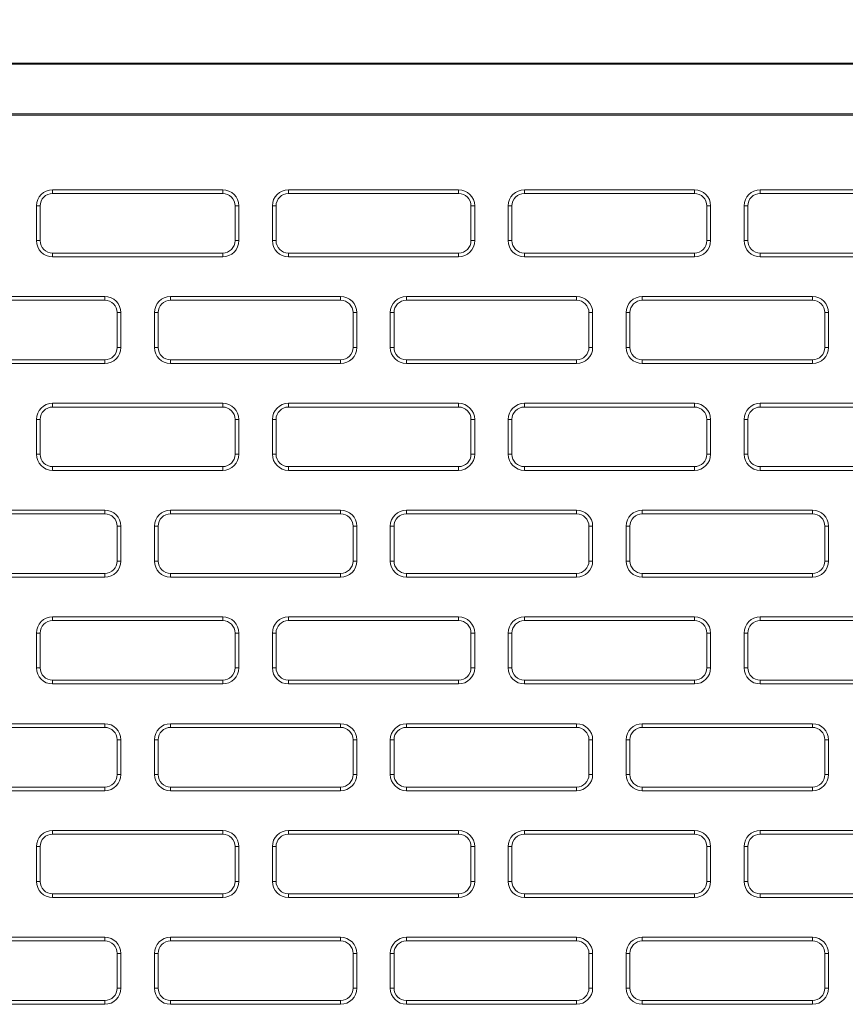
# Model space of a CAD drawing. Header units: millimetres. Extents: x 39 to 1680, y 50 to 804.
# Tile 26 of 68: x 380 to 413, y 684 to 723. Entities that reach past the tile are written whole.
import ezdxf

# ---------------------------------------------------------------- set-up
doc = ezdxf.new("R2010")
doc.units = ezdxf.units.MM
doc.header["$MEASUREMENT"] = 0
doc.layers.get('0').update_dxf_attribs({"lineweight": 25})
doc.styles.get("Standard").update_dxf_attribs({"font": 'isocpeui.ttf'})
doc.dimstyles.new('ISO-25$0', dxfattribs={"dimtxt": 20, "dimasz": 20, "dimexe": 1.25, "dimexo": 0.625, "dimtad": 1, "dimtxsty": 'Standard', "dimcen": 2.5, "dimadec": 0, "dimazin": 0, "dimtfac": 1, "dimtmove": 0, "dimatfit": 3, "dimfxl": 1, "dimarcsym": 0})

# ---------------------------------------------------------------- blocks, each defined once
blk = doc.blocks.new('*D6')
at = {"color": 0, "lineweight": -2, "transparency": 16777216}
for p, q in [((96.642, 718.648), (96.642, 781.796)), ((534.642, 718.648), (534.642, 781.796)), ((116.642, 780.546), (514.642, 780.546))]:
    blk.add_line(p, q, dxfattribs=at)
at = {"color": 0, "transparency": 16777216}
for points in [[(116.642, 783.88), (116.642, 777.213), (96.642, 780.546)], [(514.642, 783.88), (514.642, 777.213), (534.642, 780.546)]]:
    blk.add_solid(points, dxfattribs=at)
at = {"layer": 'Defpoints', "color": 0, "transparency": 16777216}
for p in [(534.642, 780.546), (96.642, 718.023), (534.642, 718.023)]:
    blk.add_point(p, dxfattribs=at)
at = {"color": 0, "transparency": 16777216, "insert": (315.642, 791.171), "char_height": 20, "attachment_point": 5}
blk.add_mtext('438', dxfattribs=at)

msp = doc.modelspace()

# ---------------------------------------------------------------- linework, layer by layer
at = {"color": 0, "linetype": 'Continuous', "lineweight": 0, "extrusion": (0, 1, -2.22045e-16)}
for p, q in [((114.142, 721.503), (517.142, 721.503)), ((517.142, 721.451), (114.142, 721.451)), ((446.642, 719.451), (114.142, 719.451)), ((446.642, 719.398), (114.142, 719.398)), ((388.317, 716.401), (381.467, 716.401)), ((381.467, 716.251), (381.467, 716.401)), ((388.317, 716.251), (381.467, 716.251)), ((388.317, 716.251), (388.317, 716.401)), ((397.817, 716.401), (390.967, 716.401)), ((390.967, 716.251), (390.967, 716.401)), ((397.817, 716.251), (390.967, 716.251)), ((397.817, 716.251), (397.817, 716.401)), ((407.317, 716.401), (400.467, 716.401)), ((400.467, 716.251), (400.467, 716.401)), ((407.317, 716.251), (400.467, 716.251)), ((407.317, 716.251), (407.317, 716.401)), ((416.817, 716.401), (409.967, 716.401)), ((409.967, 716.251), (409.967, 716.401)), ((416.817, 716.251), (409.967, 716.251)), ((380.817, 715.751), (380.817, 714.351)), ((380.967, 715.751), (380.817, 715.751)), ((380.967, 715.751), (380.967, 714.351)), ((388.817, 715.751), (388.967, 715.751)), ((388.817, 714.351), (388.817, 715.751)), ((388.967, 714.351), (388.967, 715.751)), ((390.317, 715.751), (390.317, 714.351)), ((390.467, 715.751), (390.317, 715.751)), ((390.467, 715.751), (390.467, 714.351)), ((398.317, 715.751), (398.467, 715.751)), ((398.317, 714.351), (398.317, 715.751)), ((398.467, 714.351), (398.467, 715.751)), ((399.817, 715.751), (399.817, 714.351)), ((399.967, 715.751), (399.817, 715.751)), ((399.967, 715.751), (399.967, 714.351)), ((407.817, 715.751), (407.967, 715.751)), ((407.817, 714.351), (407.817, 715.751)), ((407.967, 714.351), (407.967, 715.751)), ((409.317, 715.751), (409.317, 714.351)), ((409.467, 715.751), (409.317, 715.751)), ((409.467, 715.751), (409.467, 714.351)), ((380.967, 714.351), (380.817, 714.351)), ((388.817, 714.351), (388.967, 714.351)), ((390.467, 714.351), (390.317, 714.351)), ((398.317, 714.351), (398.467, 714.351)), ((399.967, 714.351), (399.817, 714.351)), ((407.817, 714.351), (407.967, 714.351)), ((409.467, 714.351), (409.317, 714.351)), ((381.467, 713.851), (388.317, 713.851)), ((381.467, 713.851), (381.467, 713.701)), ((381.467, 713.701), (388.317, 713.701)), ((388.317, 713.851), (388.317, 713.701)), ((390.967, 713.851), (397.817, 713.851)), ((390.967, 713.851), (390.967, 713.701)), ((390.967, 713.701), (397.817, 713.701)), ((397.817, 713.851), (397.817, 713.701)), ((400.467, 713.851), (407.317, 713.851)), ((400.467, 713.851), (400.467, 713.701)), ((400.467, 713.701), (407.317, 713.701)), ((407.317, 713.851), (407.317, 713.701)), ((409.967, 713.851), (416.817, 713.851)), ((409.967, 713.851), (409.967, 713.701)), ((409.967, 713.701), (416.817, 713.701)), ((383.567, 712.101), (376.717, 712.101)), ((383.567, 711.951), (383.567, 712.101)), ((393.067, 712.101), (386.217, 712.101)), ((386.217, 711.951), (386.217, 712.101)), ((393.067, 711.951), (393.067, 712.101)), ((402.567, 712.101), (395.717, 712.101)), ((395.717, 711.951), (395.717, 712.101)), ((402.567, 711.951), (402.567, 712.101)), ((412.067, 712.101), (405.217, 712.101)), ((405.217, 711.951), (405.217, 712.101)), ((412.067, 711.951), (412.067, 712.101)), ((383.567, 711.951), (376.717, 711.951)), ((393.067, 711.951), (386.217, 711.951)), ((402.567, 711.951), (395.717, 711.951)), ((412.067, 711.951), (405.217, 711.951)), ((384.067, 710.051), (384.067, 711.451)), ((384.067, 711.451), (384.217, 711.451)), ((384.217, 710.051), (384.217, 711.451)), ((385.567, 711.451), (385.567, 710.051)), ((385.717, 711.451), (385.567, 711.451)), ((385.717, 711.451), (385.717, 710.051)), ((393.567, 711.451), (393.717, 711.451)), ((393.567, 710.051), (393.567, 711.451)), ((393.717, 710.051), (393.717, 711.451)), ((395.067, 711.451), (395.067, 710.051)), ((395.217, 711.451), (395.067, 711.451)), ((395.217, 711.451), (395.217, 710.051)), ((403.067, 711.451), (403.217, 711.451)), ((403.067, 710.051), (403.067, 711.451)), ((403.217, 710.051), (403.217, 711.451)), ((404.567, 711.451), (404.567, 710.051)), ((404.717, 711.451), (404.567, 711.451)), ((404.717, 711.451), (404.717, 710.051)), ((412.567, 711.451), (412.717, 711.451)), ((412.567, 710.051), (412.567, 711.451)), ((412.717, 710.051), (412.717, 711.451)), ((384.067, 710.051), (384.217, 710.051)), ((385.717, 710.051), (385.567, 710.051)), ((393.567, 710.051), (393.717, 710.051)), ((395.217, 710.051), (395.067, 710.051)), ((403.067, 710.051), (403.217, 710.051)), ((404.717, 710.051), (404.567, 710.051)), ((412.567, 710.051), (412.717, 710.051)), ((376.717, 709.551), (383.567, 709.551)), ((376.717, 709.401), (383.567, 709.401)), ((383.567, 709.551), (383.567, 709.401)), ((386.217, 709.551), (393.067, 709.551)), ((386.217, 709.551), (386.217, 709.401)), ((386.217, 709.401), (393.067, 709.401)), ((393.067, 709.551), (393.067, 709.401)), ((395.717, 709.551), (402.567, 709.551)), ((395.717, 709.551), (395.717, 709.401)), ((395.717, 709.401), (402.567, 709.401)), ((402.567, 709.551), (402.567, 709.401)), ((405.217, 709.551), (412.067, 709.551)), ((405.217, 709.551), (405.217, 709.401)), ((405.217, 709.401), (412.067, 709.401)), ((412.067, 709.551), (412.067, 709.401)), ((388.317, 707.801), (381.467, 707.801)), ((381.467, 707.651), (381.467, 707.801)), ((388.317, 707.651), (388.317, 707.801)), ((397.817, 707.801), (390.967, 707.801)), ((390.967, 707.651), (390.967, 707.801)), ((397.817, 707.651), (397.817, 707.801)), ((407.317, 707.801), (400.467, 707.801)), ((400.467, 707.651), (400.467, 707.801)), ((407.317, 707.651), (407.317, 707.801)), ((416.817, 707.801), (409.967, 707.801)), ((409.967, 707.651), (409.967, 707.801)), ((388.317, 707.651), (381.467, 707.651)), ((397.817, 707.651), (390.967, 707.651)), ((407.317, 707.651), (400.467, 707.651)), ((416.817, 707.651), (409.967, 707.651)), ((380.817, 707.151), (380.817, 705.751)), ((380.967, 707.151), (380.817, 707.151)), ((380.967, 707.151), (380.967, 705.751)), ((388.817, 707.151), (388.967, 707.151)), ((388.817, 705.751), (388.817, 707.151)), ((388.967, 705.751), (388.967, 707.151)), ((390.317, 707.151), (390.317, 705.751)), ((390.467, 707.151), (390.317, 707.151)), ((390.467, 707.151), (390.467, 705.751)), ((398.317, 707.151), (398.467, 707.151)), ((398.317, 705.751), (398.317, 707.151)), ((398.467, 705.751), (398.467, 707.151)), ((399.817, 707.151), (399.817, 705.751)), ((399.967, 707.151), (399.817, 707.151)), ((399.967, 707.151), (399.967, 705.751)), ((407.817, 707.151), (407.967, 707.151)), ((407.817, 705.751), (407.817, 707.151)), ((407.967, 705.751), (407.967, 707.151)), ((409.317, 707.151), (409.317, 705.751)), ((409.467, 707.151), (409.317, 707.151)), ((409.467, 707.151), (409.467, 705.751)), ((380.967, 705.751), (380.817, 705.751)), ((388.817, 705.751), (388.967, 705.751)), ((390.467, 705.751), (390.317, 705.751)), ((398.317, 705.751), (398.467, 705.751)), ((399.967, 705.751), (399.817, 705.751)), ((407.817, 705.751), (407.967, 705.751)), ((409.467, 705.751), (409.317, 705.751)), ((381.467, 705.251), (388.317, 705.251)), ((381.467, 705.251), (381.467, 705.101)), ((381.467, 705.101), (388.317, 705.101)), ((388.317, 705.251), (388.317, 705.101)), ((390.967, 705.251), (397.817, 705.251)), ((390.967, 705.251), (390.967, 705.101)), ((390.967, 705.101), (397.817, 705.101)), ((397.817, 705.251), (397.817, 705.101)), ((400.467, 705.251), (407.317, 705.251)), ((400.467, 705.251), (400.467, 705.101)), ((400.467, 705.101), (407.317, 705.101)), ((407.317, 705.251), (407.317, 705.101)), ((409.967, 705.251), (416.817, 705.251)), ((409.967, 705.251), (409.967, 705.101)), ((409.967, 705.101), (416.817, 705.101)), ((383.567, 703.501), (376.717, 703.501)), ((383.567, 703.351), (376.717, 703.351)), ((383.567, 703.351), (383.567, 703.501)), ((393.067, 703.501), (386.217, 703.501)), ((386.217, 703.351), (386.217, 703.501)), ((393.067, 703.351), (386.217, 703.351)), ((393.067, 703.351), (393.067, 703.501)), ((402.567, 703.501), (395.717, 703.501)), ((395.717, 703.351), (395.717, 703.501)), ((402.567, 703.351), (395.717, 703.351)), ((402.567, 703.351), (402.567, 703.501)), ((412.067, 703.501), (405.217, 703.501)), ((405.217, 703.351), (405.217, 703.501)), ((412.067, 703.351), (405.217, 703.351)), ((412.067, 703.351), (412.067, 703.501)), ((384.067, 701.451), (384.067, 702.851)), ((384.067, 702.851), (384.217, 702.851)), ((384.217, 701.451), (384.217, 702.851)), ((385.567, 702.851), (385.567, 701.451)), ((385.717, 702.851), (385.567, 702.851)), ((385.717, 702.851), (385.717, 701.451)), ((393.567, 702.851), (393.717, 702.851)), ((393.567, 701.451), (393.567, 702.851)), ((393.717, 701.451), (393.717, 702.851)), ((395.067, 702.851), (395.067, 701.451)), ((395.217, 702.851), (395.067, 702.851)), ((395.217, 702.851), (395.217, 701.451)), ((403.067, 702.851), (403.217, 702.851)), ((403.067, 701.451), (403.067, 702.851)), ((403.217, 701.451), (403.217, 702.851)), ((404.567, 702.851), (404.567, 701.451)), ((404.717, 702.851), (404.567, 702.851)), ((404.717, 702.851), (404.717, 701.451)), ((412.567, 702.851), (412.717, 702.851)), ((412.567, 701.451), (412.567, 702.851)), ((412.717, 701.451), (412.717, 702.851)), ((384.067, 701.451), (384.217, 701.451)), ((385.717, 701.451), (385.567, 701.451)), ((393.567, 701.451), (393.717, 701.451)), ((395.217, 701.451), (395.067, 701.451)), ((403.067, 701.451), (403.217, 701.451)), ((404.717, 701.451), (404.567, 701.451)), ((412.567, 701.451), (412.717, 701.451)), ((376.717, 700.951), (383.567, 700.951)), ((376.717, 700.801), (383.567, 700.801)), ((383.567, 700.951), (383.567, 700.801)), ((386.217, 700.951), (393.067, 700.951)), ((386.217, 700.951), (386.217, 700.801)), ((386.217, 700.801), (393.067, 700.801)), ((393.067, 700.951), (393.067, 700.801)), ((395.717, 700.951), (402.567, 700.951)), ((395.717, 700.951), (395.717, 700.801)), ((395.717, 700.801), (402.567, 700.801)), ((402.567, 700.951), (402.567, 700.801)), ((405.217, 700.951), (412.067, 700.951)), ((405.217, 700.951), (405.217, 700.801)), ((405.217, 700.801), (412.067, 700.801)), ((412.067, 700.951), (412.067, 700.801)), ((388.317, 699.201), (381.467, 699.201)), ((381.467, 699.051), (381.467, 699.201)), ((388.317, 699.051), (381.467, 699.051)), ((388.317, 699.051), (388.317, 699.201)), ((397.817, 699.201), (390.967, 699.201)), ((390.967, 699.051), (390.967, 699.201)), ((397.817, 699.051), (390.967, 699.051)), ((397.817, 699.051), (397.817, 699.201)), ((407.317, 699.201), (400.467, 699.201)), ((400.467, 699.051), (400.467, 699.201)), ((407.317, 699.051), (400.467, 699.051)), ((407.317, 699.051), (407.317, 699.201)), ((416.817, 699.201), (409.967, 699.201)), ((409.967, 699.051), (409.967, 699.201)), ((416.817, 699.051), (409.967, 699.051)), ((380.817, 698.551), (380.817, 697.151)), ((380.967, 698.551), (380.817, 698.551)), ((380.967, 698.551), (380.967, 697.151)), ((388.817, 698.551), (388.967, 698.551)), ((388.817, 697.151), (388.817, 698.551)), ((388.967, 697.151), (388.967, 698.551)), ((390.317, 698.551), (390.317, 697.151)), ((390.467, 698.551), (390.317, 698.551)), ((390.467, 698.551), (390.467, 697.151)), ((398.317, 698.551), (398.467, 698.551)), ((398.317, 697.151), (398.317, 698.551)), ((398.467, 697.151), (398.467, 698.551)), ((399.817, 698.551), (399.817, 697.151)), ((399.967, 698.551), (399.817, 698.551)), ((399.967, 698.551), (399.967, 697.151)), ((407.817, 698.551), (407.967, 698.551)), ((407.817, 697.151), (407.817, 698.551)), ((407.967, 697.151), (407.967, 698.551)), ((409.317, 698.551), (409.317, 697.151)), ((409.467, 698.551), (409.317, 698.551)), ((409.467, 698.551), (409.467, 697.151)), ((380.967, 697.151), (380.817, 697.151)), ((388.817, 697.151), (388.967, 697.151)), ((390.467, 697.151), (390.317, 697.151)), ((398.317, 697.151), (398.467, 697.151)), ((399.967, 697.151), (399.817, 697.151)), ((407.817, 697.151), (407.967, 697.151)), ((409.467, 697.151), (409.317, 697.151)), ((381.467, 696.651), (388.317, 696.651)), ((381.467, 696.651), (381.467, 696.501)), ((388.317, 696.651), (388.317, 696.501)), ((390.967, 696.651), (397.817, 696.651)), ((390.967, 696.651), (390.967, 696.501)), ((397.817, 696.651), (397.817, 696.501)), ((400.467, 696.651), (407.317, 696.651)), ((400.467, 696.651), (400.467, 696.501)), ((407.317, 696.651), (407.317, 696.501)), ((409.967, 696.651), (416.817, 696.651)), ((409.967, 696.651), (409.967, 696.501)), ((381.467, 696.501), (388.317, 696.501)), ((390.967, 696.501), (397.817, 696.501)), ((400.467, 696.501), (407.317, 696.501)), ((409.967, 696.501), (416.817, 696.501)), ((383.567, 694.901), (376.717, 694.901)), ((383.567, 694.751), (376.717, 694.751)), ((383.567, 694.751), (383.567, 694.901)), ((393.067, 694.901), (386.217, 694.901)), ((386.217, 694.751), (386.217, 694.901)), ((393.067, 694.751), (386.217, 694.751)), ((393.067, 694.751), (393.067, 694.901)), ((402.567, 694.901), (395.717, 694.901)), ((395.717, 694.751), (395.717, 694.901)), ((402.567, 694.751), (395.717, 694.751)), ((402.567, 694.751), (402.567, 694.901)), ((412.067, 694.901), (405.217, 694.901)), ((405.217, 694.751), (405.217, 694.901)), ((412.067, 694.751), (405.217, 694.751)), ((412.067, 694.751), (412.067, 694.901)), ((384.067, 692.851), (384.067, 694.251)), ((384.067, 694.251), (384.217, 694.251)), ((384.217, 692.851), (384.217, 694.251)), ((385.567, 694.251), (385.567, 692.851)), ((385.717, 694.251), (385.567, 694.251)), ((385.717, 694.251), (385.717, 692.851)), ((393.567, 694.251), (393.717, 694.251)), ((393.567, 692.851), (393.567, 694.251)), ((393.717, 692.851), (393.717, 694.251)), ((395.067, 694.251), (395.067, 692.851)), ((395.217, 694.251), (395.067, 694.251)), ((395.217, 694.251), (395.217, 692.851)), ((403.067, 694.251), (403.217, 694.251)), ((403.067, 692.851), (403.067, 694.251)), ((403.217, 692.851), (403.217, 694.251)), ((404.567, 694.251), (404.567, 692.851)), ((404.717, 694.251), (404.567, 694.251)), ((404.717, 694.251), (404.717, 692.851)), ((412.567, 694.251), (412.717, 694.251)), ((412.567, 692.851), (412.567, 694.251)), ((412.717, 692.851), (412.717, 694.251)), ((384.067, 692.851), (384.217, 692.851)), ((385.717, 692.851), (385.567, 692.851)), ((393.567, 692.851), (393.717, 692.851)), ((395.217, 692.851), (395.067, 692.851)), ((403.067, 692.851), (403.217, 692.851)), ((404.717, 692.851), (404.567, 692.851)), ((412.567, 692.851), (412.717, 692.851)), ((376.717, 692.351), (383.567, 692.351)), ((383.567, 692.351), (383.567, 692.201)), ((386.217, 692.351), (393.067, 692.351)), ((386.217, 692.351), (386.217, 692.201)), ((393.067, 692.351), (393.067, 692.201)), ((395.717, 692.351), (402.567, 692.351)), ((395.717, 692.351), (395.717, 692.201)), ((402.567, 692.351), (402.567, 692.201)), ((405.217, 692.351), (412.067, 692.351)), ((405.217, 692.351), (405.217, 692.201)), ((412.067, 692.351), (412.067, 692.201)), ((376.717, 692.201), (383.567, 692.201)), ((386.217, 692.201), (393.067, 692.201)), ((395.717, 692.201), (402.567, 692.201)), ((405.217, 692.201), (412.067, 692.201)), ((388.317, 690.601), (381.467, 690.601)), ((381.467, 690.451), (381.467, 690.601)), ((388.317, 690.451), (381.467, 690.451)), ((388.317, 690.451), (388.317, 690.601)), ((397.817, 690.601), (390.967, 690.601)), ((390.967, 690.451), (390.967, 690.601)), ((397.817, 690.451), (390.967, 690.451)), ((397.817, 690.451), (397.817, 690.601)), ((407.317, 690.601), (400.467, 690.601)), ((400.467, 690.451), (400.467, 690.601)), ((407.317, 690.451), (400.467, 690.451)), ((407.317, 690.451), (407.317, 690.601)), ((416.817, 690.601), (409.967, 690.601)), ((409.967, 690.451), (409.967, 690.601)), ((416.817, 690.451), (409.967, 690.451)), ((380.817, 689.951), (380.817, 688.551)), ((380.967, 689.951), (380.817, 689.951)), ((380.967, 689.951), (380.967, 688.551)), ((388.817, 689.951), (388.967, 689.951)), ((388.817, 688.551), (388.817, 689.951)), ((388.967, 688.551), (388.967, 689.951)), ((390.317, 689.951), (390.317, 688.551)), ((390.467, 689.951), (390.317, 689.951)), ((390.467, 689.951), (390.467, 688.551)), ((398.317, 689.951), (398.467, 689.951)), ((398.317, 688.551), (398.317, 689.951)), ((398.467, 688.551), (398.467, 689.951)), ((399.817, 689.951), (399.817, 688.551)), ((399.967, 689.951), (399.817, 689.951)), ((399.967, 689.951), (399.967, 688.551)), ((407.817, 689.951), (407.967, 689.951)), ((407.817, 688.551), (407.817, 689.951)), ((407.967, 688.551), (407.967, 689.951)), ((409.317, 689.951), (409.317, 688.551)), ((409.467, 689.951), (409.317, 689.951)), ((409.467, 689.951), (409.467, 688.551)), ((380.967, 688.551), (380.817, 688.551)), ((388.817, 688.551), (388.967, 688.551)), ((390.467, 688.551), (390.317, 688.551)), ((398.317, 688.551), (398.467, 688.551)), ((399.967, 688.551), (399.817, 688.551)), ((407.817, 688.551), (407.967, 688.551)), ((409.467, 688.551), (409.317, 688.551)), ((381.467, 688.051), (388.317, 688.051)), ((381.467, 688.051), (381.467, 687.901)), ((381.467, 687.901), (388.317, 687.901)), ((388.317, 688.051), (388.317, 687.901)), ((390.967, 688.051), (397.817, 688.051)), ((390.967, 688.051), (390.967, 687.901)), ((390.967, 687.901), (397.817, 687.901)), ((397.817, 688.051), (397.817, 687.901)), ((400.467, 688.051), (407.317, 688.051)), ((400.467, 688.051), (400.467, 687.901)), ((400.467, 687.901), (407.317, 687.901)), ((407.317, 688.051), (407.317, 687.901)), ((409.967, 688.051), (416.817, 688.051)), ((409.967, 688.051), (409.967, 687.901)), ((409.967, 687.901), (416.817, 687.901)), ((383.567, 686.301), (376.717, 686.301)), ((383.567, 686.151), (383.567, 686.301)), ((393.067, 686.301), (386.217, 686.301)), ((386.217, 686.151), (386.217, 686.301)), ((393.067, 686.151), (393.067, 686.301)), ((402.567, 686.301), (395.717, 686.301)), ((395.717, 686.151), (395.717, 686.301)), ((402.567, 686.151), (402.567, 686.301)), ((412.067, 686.301), (405.217, 686.301)), ((405.217, 686.151), (405.217, 686.301)), ((412.067, 686.151), (412.067, 686.301)), ((383.567, 686.151), (376.717, 686.151)), ((393.067, 686.151), (386.217, 686.151)), ((402.567, 686.151), (395.717, 686.151)), ((412.067, 686.151), (405.217, 686.151)), ((384.067, 684.251), (384.067, 685.651)), ((384.067, 685.651), (384.217, 685.651)), ((384.217, 684.251), (384.217, 685.651)), ((385.567, 685.651), (385.567, 684.251)), ((385.717, 685.651), (385.567, 685.651)), ((385.717, 685.651), (385.717, 684.251)), ((393.567, 685.651), (393.717, 685.651)), ((393.567, 684.251), (393.567, 685.651)), ((393.717, 684.251), (393.717, 685.651)), ((395.067, 685.651), (395.067, 684.251)), ((395.217, 685.651), (395.067, 685.651)), ((395.217, 685.651), (395.217, 684.251)), ((403.067, 685.651), (403.217, 685.651)), ((403.067, 684.251), (403.067, 685.651)), ((403.217, 684.251), (403.217, 685.651)), ((404.567, 685.651), (404.567, 684.251)), ((404.717, 685.651), (404.567, 685.651)), ((404.717, 685.651), (404.717, 684.251)), ((412.567, 685.651), (412.717, 685.651)), ((412.567, 684.251), (412.567, 685.651)), ((412.717, 684.251), (412.717, 685.651)), ((384.067, 684.251), (384.217, 684.251)), ((385.717, 684.251), (385.567, 684.251)), ((393.567, 684.251), (393.717, 684.251)), ((395.217, 684.251), (395.067, 684.251)), ((403.067, 684.251), (403.217, 684.251)), ((404.717, 684.251), (404.567, 684.251)), ((412.567, 684.251), (412.717, 684.251)), ((376.717, 683.751), (383.567, 683.751)), ((376.717, 683.601), (383.567, 683.601)), ((383.567, 683.751), (383.567, 683.601)), ((386.217, 683.751), (393.067, 683.751)), ((386.217, 683.751), (386.217, 683.601)), ((386.217, 683.601), (393.067, 683.601)), ((393.067, 683.751), (393.067, 683.601)), ((395.717, 683.751), (402.567, 683.751)), ((395.717, 683.751), (395.717, 683.601)), ((395.717, 683.601), (402.567, 683.601)), ((402.567, 683.751), (402.567, 683.601)), ((405.217, 683.751), (412.067, 683.751)), ((405.217, 683.751), (405.217, 683.601)), ((405.217, 683.601), (412.067, 683.601)), ((412.067, 683.751), (412.067, 683.601))]:
    msp.add_line(p, q, dxfattribs=at)
at = {"color": 0, "linetype": 'Continuous', "lineweight": 0}
for centre, radius, start, end in [((381.467, 715.751), 0.65, 90, 180), ((381.467, 715.751), 0.5, 90, 180), ((388.317, 715.751), 0.65, 0, 90), ((388.317, 715.751), 0.5, 0, 90), ((390.967, 715.751), 0.65, 90, 180), ((390.967, 715.751), 0.5, 90, 180), ((397.817, 715.751), 0.65, 0, 90), ((397.817, 715.751), 0.5, 0, 90), ((400.467, 715.751), 0.65, 90, 180), ((400.467, 715.751), 0.5, 90, 180), ((407.317, 715.751), 0.65, 0, 90), ((407.317, 715.751), 0.5, 0, 90), ((409.967, 715.751), 0.65, 90, 180), ((409.967, 715.751), 0.5, 90, 180), ((381.467, 714.351), 0.65, 180, 270), ((381.467, 714.351), 0.5, 180, 270), ((388.317, 714.351), 0.65, 270, 0), ((388.317, 714.351), 0.5, 270, 0), ((390.967, 714.351), 0.65, 180, 270), ((390.967, 714.351), 0.5, 180, 270), ((397.817, 714.351), 0.65, 270, 0), ((397.817, 714.351), 0.5, 270, 0), ((400.467, 714.351), 0.65, 180, 270), ((400.467, 714.351), 0.5, 180, 270), ((407.317, 714.351), 0.65, 270, 360), ((407.317, 714.351), 0.5, 270, 0), ((409.967, 714.351), 0.65, 180, 270), ((409.967, 714.351), 0.5, 180, 270), ((383.567, 711.451), 0.65, 0, 90), ((386.217, 711.451), 0.65, 90, 180), ((393.067, 711.451), 0.65, 0, 90), ((395.717, 711.451), 0.65, 90, 180), ((402.567, 711.451), 0.65, 0, 90), ((405.217, 711.451), 0.65, 90, 180), ((412.067, 711.451), 0.65, 0, 90), ((383.567, 711.451), 0.5, 0, 90), ((386.217, 711.451), 0.5, 90, 180), ((393.067, 711.451), 0.5, 0, 90), ((395.717, 711.451), 0.5, 90, 180), ((402.567, 711.451), 0.5, 0, 90), ((405.217, 711.451), 0.5, 90, 180), ((412.067, 711.451), 0.5, 0, 90), ((383.567, 710.051), 0.65, 270, 360), ((383.567, 710.051), 0.5, 270, 0), ((386.217, 710.051), 0.65, 180, 270), ((386.217, 710.051), 0.5, 180, 270), ((393.067, 710.051), 0.65, 270, 0), ((393.067, 710.051), 0.5, 270, 0), ((395.717, 710.051), 0.65, 180, 270), ((395.717, 710.051), 0.5, 180, 270), ((402.567, 710.051), 0.65, 270, 360), ((402.567, 710.051), 0.5, 270, 0), ((405.217, 710.051), 0.65, 180, 270), ((405.217, 710.051), 0.5, 180, 270), ((412.067, 710.051), 0.65, 270, 0), ((412.067, 710.051), 0.5, 270, 0), ((381.467, 707.151), 0.65, 90, 180), ((388.317, 707.151), 0.65, 0, 90), ((390.967, 707.151), 0.65, 90, 180), ((397.817, 707.151), 0.65, 0, 90), ((400.467, 707.151), 0.65, 90, 180), ((407.317, 707.151), 0.65, 0, 90), ((409.967, 707.151), 0.65, 90, 180), ((381.467, 707.151), 0.5, 90, 180), ((388.317, 707.151), 0.5, 0, 90), ((390.967, 707.151), 0.5, 90, 180), ((397.817, 707.151), 0.5, 0, 90), ((400.467, 707.151), 0.5, 90, 180), ((407.317, 707.151), 0.5, 0, 90), ((409.967, 707.151), 0.5, 90, 180), ((381.467, 705.751), 0.65, 180, 270), ((381.467, 705.751), 0.5, 180, 270), ((388.317, 705.751), 0.65, 270, 0), ((388.317, 705.751), 0.5, 270, 0), ((390.967, 705.751), 0.65, 180, 270), ((390.967, 705.751), 0.5, 180, 270), ((397.817, 705.751), 0.65, 270, 0), ((397.817, 705.751), 0.5, 270, 0), ((400.467, 705.751), 0.65, 180, 270), ((400.467, 705.751), 0.5, 180, 270), ((407.317, 705.751), 0.65, 270, 360), ((407.317, 705.751), 0.5, 270, 0), ((409.967, 705.751), 0.65, 180, 270), ((409.967, 705.751), 0.5, 180, 270), ((383.567, 702.851), 0.65, 0, 90), ((383.567, 702.851), 0.5, 0, 90), ((386.217, 702.851), 0.65, 90, 180), ((386.217, 702.851), 0.5, 90, 180), ((393.067, 702.851), 0.65, 0, 90), ((393.067, 702.851), 0.5, 0, 90), ((395.717, 702.851), 0.65, 90, 180), ((395.717, 702.851), 0.5, 90, 180), ((402.567, 702.851), 0.65, 0, 90), ((402.567, 702.851), 0.5, 0, 90), ((405.217, 702.851), 0.65, 90, 180), ((405.217, 702.851), 0.5, 90, 180), ((412.067, 702.851), 0.65, 0, 90), ((412.067, 702.851), 0.5, 0, 90), ((383.567, 701.451), 0.65, 270, 360), ((383.567, 701.451), 0.5, 270, 0), ((386.217, 701.451), 0.65, 180, 270), ((386.217, 701.451), 0.5, 180, 270), ((393.067, 701.451), 0.65, 270, 0), ((393.067, 701.451), 0.5, 270, 0), ((395.717, 701.451), 0.65, 180, 270), ((395.717, 701.451), 0.5, 180, 270), ((402.567, 701.451), 0.65, 270, 360), ((402.567, 701.451), 0.5, 270, 0), ((405.217, 701.451), 0.65, 180, 270), ((405.217, 701.451), 0.5, 180, 270), ((412.067, 701.451), 0.65, 270, 0), ((412.067, 701.451), 0.5, 270, 0), ((381.467, 698.551), 0.65, 90, 180), ((381.467, 698.551), 0.5, 90, 180), ((388.317, 698.551), 0.65, 0, 90), ((388.317, 698.551), 0.5, 0, 90), ((390.967, 698.551), 0.65, 90, 180), ((390.967, 698.551), 0.5, 90, 180), ((397.817, 698.551), 0.65, 0, 90), ((397.817, 698.551), 0.5, 0, 90), ((400.467, 698.551), 0.65, 90, 180), ((400.467, 698.551), 0.5, 90, 180), ((407.317, 698.551), 0.65, 0, 90), ((407.317, 698.551), 0.5, 0, 90), ((409.967, 698.551), 0.65, 90, 180), ((409.967, 698.551), 0.5, 90, 180), ((381.467, 697.151), 0.65, 180, 270), ((381.467, 697.151), 0.5, 180, 270), ((388.317, 697.151), 0.65, 270, 0), ((388.317, 697.151), 0.5, 270, 0), ((390.967, 697.151), 0.65, 180, 270), ((390.967, 697.151), 0.5, 180, 270), ((397.817, 697.151), 0.65, 270, 0), ((397.817, 697.151), 0.5, 270, 0), ((400.467, 697.151), 0.65, 180, 270), ((400.467, 697.151), 0.5, 180, 270), ((407.317, 697.151), 0.65, 270, 360), ((407.317, 697.151), 0.5, 270, 0), ((409.967, 697.151), 0.65, 180, 270), ((409.967, 697.151), 0.5, 180, 270), ((383.567, 694.251), 0.65, 0, 90), ((383.567, 694.251), 0.5, 0, 90), ((386.217, 694.251), 0.65, 90, 180), ((386.217, 694.251), 0.5, 90, 180), ((393.067, 694.251), 0.65, 0, 90), ((393.067, 694.251), 0.5, 0, 90), ((395.717, 694.251), 0.65, 90, 180), ((395.717, 694.251), 0.5, 90, 180), ((402.567, 694.251), 0.65, 0, 90), ((402.567, 694.251), 0.5, 0, 90), ((405.217, 694.251), 0.65, 90, 180), ((405.217, 694.251), 0.5, 90, 180), ((412.067, 694.251), 0.65, 0, 90), ((412.067, 694.251), 0.5, 0, 90), ((383.567, 692.851), 0.65, 270, 0), ((383.567, 692.851), 0.5, 270, 0), ((386.217, 692.851), 0.65, 180, 270), ((386.217, 692.851), 0.5, 180, 270), ((393.067, 692.851), 0.65, 270, 0), ((393.067, 692.851), 0.5, 270, 0), ((395.717, 692.851), 0.65, 180, 270), ((395.717, 692.851), 0.5, 180, 270), ((402.567, 692.851), 0.65, 270, 0), ((402.567, 692.851), 0.5, 270, 0), ((405.217, 692.851), 0.65, 180, 270), ((405.217, 692.851), 0.5, 180, 270), ((412.067, 692.851), 0.65, 270, 0), ((412.067, 692.851), 0.5, 270, 0), ((381.467, 689.951), 0.65, 90, 180), ((381.467, 689.951), 0.5, 90, 180), ((388.317, 689.951), 0.65, 0, 90), ((388.317, 689.951), 0.5, 0, 90), ((390.967, 689.951), 0.65, 90, 180), ((390.967, 689.951), 0.5, 90, 180), ((397.817, 689.951), 0.65, 0, 90), ((397.817, 689.951), 0.5, 0, 90), ((400.467, 689.951), 0.65, 90, 180), ((400.467, 689.951), 0.5, 90, 180), ((407.317, 689.951), 0.65, 0, 90), ((407.317, 689.951), 0.5, 0, 90), ((409.967, 689.951), 0.65, 90, 180), ((409.967, 689.951), 0.5, 90, 180), ((381.467, 688.551), 0.65, 180, 270), ((381.467, 688.551), 0.5, 180, 270), ((388.317, 688.551), 0.65, 270, 0), ((388.317, 688.551), 0.5, 270, 0), ((390.967, 688.551), 0.65, 180, 270), ((390.967, 688.551), 0.5, 180, 270), ((397.817, 688.551), 0.65, 270, 0), ((397.817, 688.551), 0.5, 270, 0), ((400.467, 688.551), 0.65, 180, 270), ((400.467, 688.551), 0.5, 180, 270), ((407.317, 688.551), 0.65, 270, 0), ((407.317, 688.551), 0.5, 270, 0), ((409.967, 688.551), 0.65, 180, 270), ((409.967, 688.551), 0.5, 180, 270), ((383.567, 685.651), 0.65, 0, 90), ((386.217, 685.651), 0.65, 90, 180), ((393.067, 685.651), 0.65, 0, 90), ((395.717, 685.651), 0.65, 90, 180), ((402.567, 685.651), 0.65, 0, 90), ((405.217, 685.651), 0.65, 90, 180), ((412.067, 685.651), 0.65, 0, 90), ((383.567, 685.651), 0.5, 0, 90), ((386.217, 685.651), 0.5, 90, 180), ((393.067, 685.651), 0.5, 0, 90), ((395.717, 685.651), 0.5, 90, 180), ((402.567, 685.651), 0.5, 0, 90), ((405.217, 685.651), 0.5, 90, 180), ((412.067, 685.651), 0.5, 0, 90), ((383.567, 684.251), 0.65, 270, 0), ((383.567, 684.251), 0.5, 270, 0), ((386.217, 684.251), 0.65, 180, 270), ((386.217, 684.251), 0.5, 180, 270), ((393.067, 684.251), 0.65, 270, 0), ((393.067, 684.251), 0.5, 270, 0), ((395.717, 684.251), 0.65, 180, 270), ((395.717, 684.251), 0.5, 180, 270), ((402.567, 684.251), 0.65, 270, 0), ((402.567, 684.251), 0.5, 270, 0), ((405.217, 684.251), 0.65, 180, 270), ((405.217, 684.251), 0.5, 180, 270), ((412.067, 684.251), 0.65, 270, 0), ((412.067, 684.251), 0.5, 270, 0)]:
    msp.add_arc(centre, radius, start, end, dxfattribs=at)

# ---------------------------------------------------------------- dimensions: what is measured, and where the dimension line sits
dim = msp.add_linear_dim(base=(534.642, 780.546), p1=(96.642, 718.023), p2=(534.642, 718.023), dimstyle='ISO-25$0')
dim.commit()
dim.dimension.update_dxf_attribs({"geometry": '*D6', "text_midpoint": (315.642, 791.171)})

doc.saveas('drawing.dxf')
